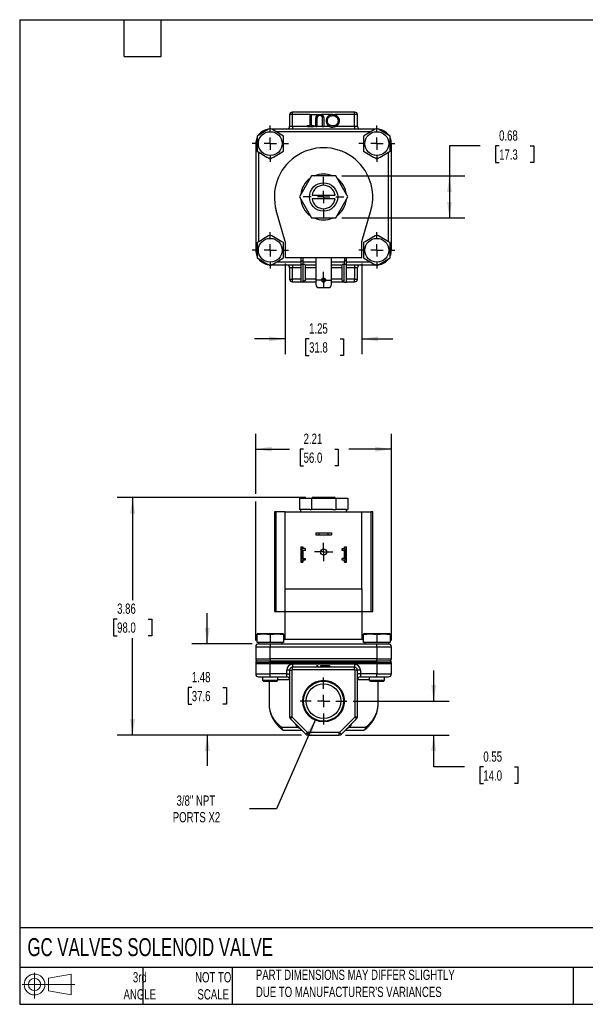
# Model space of a CAD drawing. Header units: inches. Extents: x 0.5 to 21.5, y 0.5 to 16.5.
# Tile 1 of 3: x 0.5 to 9.7, y 0.5 to 16.5. Entities that reach past the tile are written whole.
import ezdxf

# ---------------------------------------------------------------- set-up
doc = ezdxf.new("R2010")
doc.units = ezdxf.units.IN
doc.header["$LTSCALE"] = 2
doc.header["$MEASUREMENT"] = 0
doc.linetypes.add('SLD-Center', pattern=[0.75, 0.6, -0.05, 0.05, -0.05])
doc.linetypes.add('SLD-Solid', pattern=[0])
doc.layers.add('CENTER', color=40, linetype='SLD-Center')
doc.layers.add('SLD-DEFPOINTS', color=7, linetype='Continuous')
doc.layers.add('DIMENSIONS', color=140, linetype='SLD-Solid', lineweight=25)
doc.layers.add('TEXT', color=140, linetype='SLD-Solid', lineweight=25)
doc.styles.add('SLDTEXTSTYLE0', font='TXT', dxfattribs={"width": 0.7})
doc.dimstyles.new('SLDDIMSTYLE0', dxfattribs={"dimtxt": 0.169922, "dimasz": 0.26, "dimexe": 0, "dimexo": 0.0625, "dimgap": 0.04248, "dimtad": 0, "dimtih": 1, "dimtoh": 1, "dimrnd": 1e-09, "dimdsep": 46, "dimtxsty": 'SLDTEXTSTYLE0', "dimsah": 1, "dimcen": 0.09, "dimadec": 0, "dimazin": 2, "dimtfac": 1, "dimtmove": 0, "dimatfit": 0, "dimfxl": 0, "dimfrac": 2, "dimtolj": 1, "dimtzin": 12, "dimarcsym": 0})
doc.dimstyles.new('SLDDIMSTYLE1', dxfattribs={"dimtxt": 0.169922, "dimasz": 0.26, "dimexe": 0, "dimexo": 0.0625, "dimgap": 0.04248, "dimtad": 0, "dimtih": 1, "dimtoh": 1, "dimrnd": 1e-09, "dimzin": 12, "dimdsep": 46, "dimtxsty": 'SLDTEXTSTYLE0', "dimsah": 1, "dimcen": 0.09, "dimadec": 0, "dimazin": 3, "dimtfac": 1, "dimtmove": 0, "dimatfit": 0, "dimfxl": 0, "dimfrac": 2, "dimtolj": 1, "dimtzin": 12, "dimarcsym": 0})
doc.dimstyles.new('SLDDIMSTYLE2', dxfattribs={"dimtxt": 0.169922, "dimasz": 0.26, "dimexe": 0, "dimexo": 0.0625, "dimgap": 0.04248, "dimtad": 0, "dimtih": 1, "dimtoh": 1, "dimrnd": 1e-09, "dimzin": 12, "dimdsep": 46, "dimtxsty": 'SLDTEXTSTYLE0', "dimsah": 1, "dimcen": 0.09, "dimadec": 0, "dimazin": 3, "dimtfac": 1, "dimtofl": 0, "dimtmove": 0, "dimatfit": 3, "dimfxl": 0, "dimfrac": 2, "dimtolj": 1, "dimtzin": 12, "dimarcsym": 0})
doc.dimstyles.new('SLDDIMSTYLE3', dxfattribs={"dimtxt": 0.169922, "dimasz": 0.26, "dimexe": 0, "dimexo": 0.0625, "dimgap": 0.04248, "dimtad": 0, "dimtih": 1, "dimtoh": 1, "dimrnd": 1e-09, "dimzin": 12, "dimdsep": 46, "dimtxsty": 'SLDTEXTSTYLE0', "dimsah": 1, "dimcen": 0, "dimadec": 0, "dimazin": 3, "dimtfac": 1, "dimtofl": 0, "dimtmove": 0, "dimatfit": 3, "dimfxl": 0, "dimfrac": 2, "dimtolj": 1, "dimtzin": 12, "dimarcsym": 0})
doc.dimstyles.new('SLDDIMSTYLE5', dxfattribs={"dimtxt": 0.169922, "dimasz": 0.26, "dimexe": 0, "dimexo": 0.0625, "dimgap": 0.04248, "dimtad": 0, "dimtih": 1, "dimtoh": 1, "dimrnd": 1e-09, "dimdsep": 46, "dimtxsty": 'SLDTEXTSTYLE0', "dimsah": 1, "dimcen": 0.09, "dimadec": 0, "dimazin": 2, "dimtfac": 1, "dimtofl": 0, "dimtmove": 0, "dimatfit": 3, "dimfxl": 0, "dimfrac": 2, "dimtolj": 1, "dimtzin": 12, "dimarcsym": 0})

# ---------------------------------------------------------------- blocks, each defined once
blk = doc.blocks.new('Block11')
at = {"color": 7, "linetype": 'SLD-Solid', "lineweight": 18}
for p, q in [((0.204, 0.418), (0.204, 0)), ((0.431, 0.328), (0.801, 0.396)), ((0.431, 0.126), (0.431, 0.328)), ((0.801, 0.396), (0.801, 0.058)), ((0, 0.227), (0.856, 0.227)), ((0.431, 0.126), (0.801, 0.058))]:
    blk.add_line(p, q, dxfattribs=at)
for radius in [0.169, 0.101]:
    blk.add_circle((0.204, 0.227), radius, dxfattribs=at)
blk = doc.blocks.new('Block12')
at = {"layer": 'SLD-DEFPOINTS'}
blk.add_blockref('Block11', (0, 0), dxfattribs=at)
blk = doc.blocks.new('_D')
at = {"layer": 'DIMENSIONS'}
for p, q in [((7.231, 5.427), (7.231, 5.927)), ((5.921, 5.427), (7.481, 5.427)), ((5.796, 4.876), (7.481, 4.876)), ((7.231, 4.357), (7.231, 4.876)), ((7.731, 4.357), (7.231, 4.357)), ((8.038, 4.357), (7.981, 4.357)), ((7.981, 4.357), (7.981, 4.087)), ((8.543, 4.357), (8.6, 4.357)), ((8.6, 4.357), (8.6, 4.087)), ((7.981, 4.087), (8.038, 4.087)), ((8.6, 4.087), (8.543, 4.087))]:
    blk.add_line(p, q, dxfattribs=at)
for points in [[(7.231, 5.427), (7.271, 5.687), (7.191, 5.687)], [(7.231, 4.876), (7.191, 4.616), (7.271, 4.616)]]:
    blk.add_solid(points, dxfattribs=at)
at = {"layer": 'DIMENSIONS', "char_height": 0.1667, "attachment_point": 1, "style": 'SLDTEXTSTYLE0'}
for s, insert in [('0.55', (8.038, 4.609)), ('14.0', (8.038, 4.301))]:
    blk.add_mtext(s, dxfattribs=dict(at, insert=insert))
blk = doc.blocks.new('_D_1')
at = {"layer": 'DIMENSIONS'}
for p, q in [((3.55, 6.358), (3.55, 6.858)), ((4.28, 6.358), (3.3, 6.358)), ((3.298, 5.647), (3.241, 5.647)), ((3.241, 5.647), (3.241, 5.377)), ((3.803, 5.647), (3.86, 5.647)), ((3.86, 5.647), (3.86, 5.377)), ((3.241, 5.377), (3.298, 5.377)), ((3.86, 5.377), (3.803, 5.377)), ((5.084, 4.876), (3.3, 4.876)), ((3.55, 4.876), (3.55, 4.376))]:
    blk.add_line(p, q, dxfattribs=at)
for points in [[(3.55, 6.358), (3.59, 6.618), (3.51, 6.618)], [(3.55, 4.876), (3.51, 4.616), (3.59, 4.616)]]:
    blk.add_solid(points, dxfattribs=at)
at = {"layer": 'DIMENSIONS', "char_height": 0.1667, "attachment_point": 1, "style": 'SLDTEXTSTYLE0'}
for s, insert in [('1.48', (3.298, 5.9)), ('37.6', (3.298, 5.592))]:
    blk.add_mtext(s, dxfattribs=dict(at, insert=insert))
blk = doc.blocks.new('_D_2')
at = {"layer": 'DIMENSIONS'}
for p, q in [((5.153, 8.733), (2.086, 8.733)), ((2.336, 8.733), (2.336, 7.068)), ((2.084, 6.76), (2.027, 6.76)), ((2.027, 6.76), (2.027, 6.49)), ((2.589, 6.76), (2.646, 6.76)), ((2.646, 6.76), (2.646, 6.49)), ((2.027, 6.49), (2.084, 6.49)), ((2.336, 4.876), (2.336, 6.452)), ((2.646, 6.49), (2.589, 6.49)), ((5.084, 4.876), (2.086, 4.876))]:
    blk.add_line(p, q, dxfattribs=at)
for points in [[(2.336, 8.733), (2.296, 8.473), (2.376, 8.473)], [(2.336, 4.876), (2.376, 5.136), (2.296, 5.136)]]:
    blk.add_solid(points, dxfattribs=at)
at = {"layer": 'DIMENSIONS', "char_height": 0.1667, "attachment_point": 1, "style": 'SLDTEXTSTYLE0'}
for s, insert in [('3.86', (2.084, 7.013)), ('98.0', (2.084, 6.705))]:
    blk.add_mtext(s, dxfattribs=dict(at, insert=insert))
blk = doc.blocks.new('_D_3')
at = {"layer": 'DIMENSIONS'}
for p, q in [((5.31, 5.129), (4.675, 3.679)), ((4.675, 3.679), (4.238, 3.679))]:
    blk.add_line(p, q, dxfattribs=at)
blk.add_solid([(5.31, 5.129), (5.169, 4.907), (5.242, 4.875)], dxfattribs=at)
at = {"layer": 'DIMENSIONS', "char_height": 0.1667, "attachment_point": 1, "style": 'SLDTEXTSTYLE0'}
for s, insert in [('3/8" NPT', (3.05, 3.894)), ('PORTS X2', (2.988, 3.624))]:
    blk.add_mtext(s, dxfattribs=dict(at, insert=insert))
blk = doc.blocks.new('_D_4')
at = {"layer": 'DIMENSIONS'}
for p, q in [((4.338, 8.793), (4.338, 9.771)), ((6.543, 6.411), (6.543, 9.771)), ((4.338, 9.521), (4.886, 9.521)), ((5.116, 9.521), (5.059, 9.521)), ((5.059, 9.521), (5.059, 9.251)), ((5.621, 9.521), (5.678, 9.521)), ((5.678, 9.521), (5.678, 9.251)), ((6.543, 9.521), (5.851, 9.521)), ((5.059, 9.251), (5.116, 9.251)), ((5.678, 9.251), (5.621, 9.251)), ((4.338, 6.411), (4.338, 8.673))]:
    blk.add_line(p, q, dxfattribs=at)
for points in [[(4.338, 9.521), (4.598, 9.481), (4.598, 9.561)], [(6.543, 9.521), (6.283, 9.561), (6.283, 9.481)]]:
    blk.add_solid(points, dxfattribs=at)
at = {"layer": 'DIMENSIONS', "char_height": 0.1667, "attachment_point": 1, "style": 'SLDTEXTSTYLE0'}
for s, insert in [('2.21', (5.116, 9.774)), ('56.0', (5.116, 9.466))]:
    blk.add_mtext(s, dxfattribs=dict(at, insert=insert))
blk = doc.blocks.new('SW_CENTERMARKSYMBOL_0')
at = {"layer": 'CENTER', "color": 0}
for p, q in [((-0.1, 0), (-0.14975, 0)), ((0, 0), (-0.1, 0)), ((0, 0.1), (0, 0.14975)), ((0, 0), (0, 0.1)), ((0, 0), (0, -0.1)), ((0, 0), (0.1, 0)), ((0.1, 0), (0.14975, 0)), ((0, -0.1), (0, -0.14975))]:
    blk.add_line(p, q, dxfattribs=at)
blk = doc.blocks.new('SW_CENTERMARKSYMBOL_1')
at = {"layer": 'CENTER', "color": 0}
for p, q in [((0, 0.2), (0, 0.381)), ((-0.2, 0), (-0.381, 0)), ((0, 0), (-0.1, 0)), ((0, 0), (0, 0.1)), ((0, 0), (0, -0.1)), ((0, 0), (0.1, 0)), ((0.2, 0), (0.381, 0)), ((0, -0.2), (0, -0.381))]:
    blk.add_line(p, q, dxfattribs=at)
blk = doc.blocks.new('_D_7')
at = {"layer": 'DIMENSIONS'}
for p, q in [((4.815, 12.537), (4.815, 11.063)), ((6.065, 12.537), (6.065, 11.063)), ((4.815, 11.313), (4.315, 11.313)), ((5.205, 11.313), (5.148, 11.313)), ((5.148, 11.313), (5.148, 11.043)), ((5.71, 11.313), (5.767, 11.313)), ((5.767, 11.313), (5.767, 11.043)), ((6.065, 11.313), (6.565, 11.313)), ((5.148, 11.043), (5.205, 11.043)), ((5.767, 11.043), (5.71, 11.043))]:
    blk.add_line(p, q, dxfattribs=at)
for points in [[(4.815, 11.313), (4.555, 11.353), (4.555, 11.273)], [(6.065, 11.313), (6.325, 11.273), (6.325, 11.353)]]:
    blk.add_solid(points, dxfattribs=at)
at = {"layer": 'DIMENSIONS', "char_height": 0.1667, "attachment_point": 1, "style": 'SLDTEXTSTYLE0'}
for s, insert in [('1.25', (5.205, 11.566)), ('31.8', (5.205, 11.258))]:
    blk.add_mtext(s, dxfattribs=dict(at, insert=insert))
blk = doc.blocks.new('_D_8')
at = {"layer": 'DIMENSIONS'}
for p, q in [((7.988, 14.448), (7.488, 14.448)), ((7.488, 14.448), (7.488, 13.96)), ((8.294, 14.448), (8.237, 14.448)), ((8.237, 14.448), (8.237, 14.178)), ((8.799, 14.448), (8.856, 14.448)), ((8.856, 14.448), (8.856, 14.178)), ((8.237, 14.178), (8.294, 14.178)), ((8.856, 14.178), (8.799, 14.178)), ((5.737, 13.96), (7.738, 13.96)), ((7.488, 13.96), (7.488, 13.279)), ((5.737, 13.279), (7.738, 13.279))]:
    blk.add_line(p, q, dxfattribs=at)
for points in [[(7.488, 13.96), (7.448, 13.7), (7.528, 13.7)], [(7.488, 13.279), (7.528, 13.539), (7.448, 13.539)]]:
    blk.add_solid(points, dxfattribs=at)
at = {"layer": 'DIMENSIONS', "char_height": 0.1667, "attachment_point": 1, "style": 'SLDTEXTSTYLE0'}
for s, insert in [('0.68', (8.294, 14.701)), ('17.3', (8.294, 14.392))]:
    blk.add_mtext(s, dxfattribs=dict(at, insert=insert))
blk = doc.blocks.new('SW_CENTERMARKSYMBOL_3')
at = {"layer": 'CENTER', "color": 0}
for p, q in [((0, 0.2), (0, 0.294)), ((-0.2, 0), (-0.294, 0)), ((0, 0), (-0.1, 0)), ((0, 0), (0, 0.1)), ((0, 0), (0, -0.1)), ((0, 0), (0.1, 0)), ((0.2, 0), (0.294, 0)), ((0, -0.2), (0, -0.294))]:
    blk.add_line(p, q, dxfattribs=at)
blk = doc.blocks.new('SW_CENTERMARKSYMBOL_4')
at = {"layer": 'CENTER', "color": 0}
for p, q in [((0, 0.2), (0, 0.294)), ((-0.2, 0), (-0.294, 0)), ((0, 0), (-0.1, 0)), ((0, 0), (0, 0.1)), ((0, 0), (0, -0.1)), ((0, 0), (0.1, 0)), ((0.2, 0), (0.294, 0)), ((0, -0.2), (0, -0.294))]:
    blk.add_line(p, q, dxfattribs=at)
blk = doc.blocks.new('SW_CENTERMARKSYMBOL_5')
at = {"layer": 'CENTER', "color": 0}
for p, q in [((0, 0.2), (0, 0.294)), ((-0.2, 0), (-0.294, 0)), ((0, 0), (-0.1, 0)), ((0, 0), (0, 0.1)), ((0, 0), (0, -0.1)), ((0, 0), (0.1, 0)), ((0.2, 0), (0.294, 0)), ((0, -0.2), (0, -0.294))]:
    blk.add_line(p, q, dxfattribs=at)
blk = doc.blocks.new('SW_CENTERMARKSYMBOL_6')
at = {"layer": 'CENTER', "color": 0}
for p, q in [((0, 0.2), (0, 0.294)), ((-0.2, 0), (-0.294, 0)), ((0, 0), (-0.1, 0)), ((0, 0), (0, 0.1)), ((0, 0), (0, -0.1)), ((0, 0), (0.1, 0)), ((0.2, 0), (0.294, 0)), ((0, -0.2), (0, -0.294))]:
    blk.add_line(p, q, dxfattribs=at)
blk = doc.blocks.new('SW_CENTERMARKSYMBOL_7')
at = {"layer": 'CENTER', "color": 0}
for p, q in [((-0.1, 0), (-0.133, 0)), ((0, 0), (-0.1, 0)), ((0, 0.1), (0, 0.133)), ((0, 0), (0, 0.1)), ((0, 0), (0, -0.1)), ((0, 0), (0.1, 0)), ((0.1, 0), (0.133, 0)), ((0, -0.1), (0, -0.133))]:
    blk.add_line(p, q, dxfattribs=at)
blk = doc.blocks.new('SW_CENTERMARKSYMBOL_8')
at = {"layer": 'CENTER', "color": 0}
for p, q in [((0, 0.2), (0, 0.33)), ((-0.2, 0), (-0.33, 0)), ((0, 0), (-0.1, 0)), ((0, 0), (0, 0.1)), ((0, 0), (0, -0.1)), ((0, 0), (0.1, 0)), ((0.2, 0), (0.33, 0)), ((0, -0.2), (0, -0.33))]:
    blk.add_line(p, q, dxfattribs=at)

msp = doc.modelspace()

# ---------------------------------------------------------------- linework, layer by layer
for p, q in [((4.936, 14.957), (4.889, 14.957)), ((4.889, 14.957), (4.889, 14.769)), ((4.936, 14.957), (4.936, 14.997)), ((5.944, 14.997), (4.936, 14.997)), ((5.222, 14.957), (4.936, 14.957)), ((4.936, 14.769), (4.936, 14.957)), ((5.222, 14.778), (5.222, 14.957)), ((5.222, 14.957), (5.24, 14.957)), ((5.24, 14.957), (5.24, 14.778)), ((5.24, 14.957), (5.352, 14.957)), ((5.555, 14.957), (5.405, 14.957)), ((5.944, 14.957), (5.623, 14.957)), ((5.944, 14.957), (5.944, 14.997)), ((5.944, 14.769), (5.944, 14.957)), ((5.991, 14.957), (5.944, 14.957)), ((5.991, 14.769), (5.991, 14.957)), ((6.285, 14.722), (4.596, 14.722)), ((4.889, 14.769), (4.936, 14.769)), ((4.936, 14.769), (4.936, 14.722)), ((4.936, 14.769), (5.179, 14.769)), ((5.179, 14.757), (5.179, 14.778)), ((5.179, 14.778), (5.222, 14.778)), ((5.284, 14.757), (5.179, 14.757)), ((5.24, 14.778), (5.284, 14.778)), ((5.284, 14.778), (5.284, 14.757)), ((5.284, 14.769), (5.315, 14.769)), ((5.315, 14.757), (5.315, 14.878)), ((5.333, 14.757), (5.315, 14.757)), ((5.333, 14.877), (5.333, 14.757)), ((5.333, 14.769), (5.425, 14.769)), ((5.425, 14.757), (5.425, 14.877)), ((5.443, 14.757), (5.425, 14.757)), ((5.443, 14.878), (5.443, 14.757)), ((5.443, 14.769), (5.531, 14.769)), ((5.647, 14.769), (5.944, 14.769)), ((5.944, 14.769), (5.944, 14.722)), ((5.944, 14.769), (5.991, 14.769)), ((6.204, 14.675), (4.677, 14.675)), ((4.338, 14.486), (4.338, 12.753)), ((4.358, 14.486), (4.338, 14.486)), ((6.543, 14.486), (6.523, 14.486)), ((6.543, 12.753), (6.543, 14.486)), ((4.385, 14.346), (4.385, 12.892)), ((6.496, 12.892), (6.496, 14.346)), ((5.244, 13.96), (5.047, 13.619)), ((5.637, 13.96), (5.244, 13.96)), ((5.834, 13.619), (5.637, 13.96)), ((5.047, 13.619), (5.244, 13.279)), ((5.253, 13.649), (5.628, 13.649)), ((5.637, 13.279), (5.834, 13.619)), ((5.628, 13.589), (5.253, 13.589)), ((4.815, 12.897), (4.671, 13.398)), ((6.065, 12.897), (6.209, 13.398)), ((5.244, 13.279), (5.637, 13.279)), ((4.815, 12.897), (4.815, 12.637)), ((6.065, 12.637), (6.065, 12.897)), ((4.338, 12.753), (4.358, 12.753)), ((6.523, 12.753), (6.543, 12.753)), ((4.596, 12.517), (5.069, 12.517)), ((4.677, 12.564), (5.069, 12.564)), ((4.815, 12.637), (6.065, 12.637)), ((4.936, 12.517), (4.936, 12.47)), ((5.069, 12.637), (5.069, 12.583)), ((5.069, 12.583), (5.101, 12.583)), ((5.069, 12.583), (5.069, 12.523)), ((5.11, 12.523), (5.069, 12.523)), ((5.069, 12.523), (5.069, 12.237)), ((5.101, 12.637), (5.101, 12.583)), ((5.101, 12.583), (5.101, 12.523)), ((5.101, 12.564), (5.314, 12.564)), ((5.11, 12.245), (5.11, 12.523)), ((5.14, 12.523), (5.11, 12.523)), ((5.14, 12.523), (5.14, 12.26)), ((5.14, 12.517), (5.314, 12.517)), ((5.314, 12.637), (5.314, 12.196)), ((5.567, 12.196), (5.567, 12.637)), ((5.567, 12.564), (5.779, 12.564)), ((5.567, 12.517), (5.74, 12.517)), ((5.74, 12.26), (5.74, 12.523)), ((5.77, 12.523), (5.74, 12.523)), ((5.77, 12.523), (5.77, 12.245)), ((5.811, 12.523), (5.77, 12.523)), ((5.779, 12.637), (5.779, 12.583)), ((5.779, 12.583), (5.811, 12.583)), ((5.779, 12.523), (5.779, 12.583)), ((5.811, 12.583), (5.811, 12.637)), ((5.811, 12.523), (5.811, 12.583)), ((5.811, 12.564), (6.204, 12.564)), ((5.811, 12.237), (5.811, 12.523)), ((5.811, 12.517), (6.285, 12.517)), ((5.944, 12.517), (5.944, 12.47)), ((4.936, 12.47), (4.889, 12.47)), ((4.889, 12.47), (4.889, 12.281)), ((4.936, 12.281), (4.936, 12.47)), ((5.069, 12.47), (4.936, 12.47)), ((5.314, 12.47), (5.14, 12.47)), ((5.74, 12.47), (5.567, 12.47)), ((5.944, 12.47), (5.811, 12.47)), ((5.991, 12.47), (5.944, 12.47)), ((5.944, 12.47), (5.944, 12.281)), ((5.991, 12.281), (5.991, 12.47)), ((4.889, 12.281), (4.936, 12.281)), ((4.936, 12.241), (4.936, 12.281)), ((5.069, 12.281), (4.936, 12.281)), ((4.936, 12.241), (5.069, 12.241)), ((5.095, 12.237), (5.069, 12.237)), ((5.095, 12.237), (5.11, 12.245)), ((5.103, 12.241), (5.314, 12.241)), ((5.14, 12.26), (5.11, 12.245)), ((5.314, 12.281), (5.14, 12.281)), ((5.471, 12.281), (5.41, 12.281)), ((5.423, 12.241), (5.458, 12.241)), ((5.74, 12.281), (5.567, 12.281)), ((5.567, 12.241), (5.778, 12.241)), ((5.74, 12.26), (5.77, 12.245)), ((5.77, 12.245), (5.785, 12.237)), ((5.785, 12.237), (5.811, 12.237)), ((5.944, 12.281), (5.811, 12.281)), ((5.811, 12.241), (5.944, 12.241)), ((5.944, 12.241), (5.944, 12.281)), ((5.944, 12.281), (5.991, 12.281)), ((5.364, 12.146), (5.517, 12.146)), ((5.047, 8.724), (5.047, 8.538)), ((5.047, 8.724), (5.244, 8.724)), ((5.244, 8.724), (5.244, 8.538)), ((5.244, 8.724), (5.637, 8.724)), ((5.628, 8.733), (5.253, 8.733)), ((5.253, 8.733), (5.253, 8.724)), ((5.628, 8.724), (5.628, 8.733)), ((5.637, 8.724), (5.637, 8.538)), ((5.637, 8.724), (5.834, 8.724)), ((5.834, 8.724), (5.834, 8.538)), ((4.64, 8.501), (4.64, 6.881)), ((4.671, 8.501), (4.64, 8.501)), ((4.671, 6.881), (4.671, 8.501)), ((4.815, 8.501), (4.671, 8.501)), ((4.815, 7.251), (4.815, 8.501)), ((4.815, 8.501), (6.065, 8.501)), ((5.069, 8.538), (5.047, 8.538)), ((5.067, 8.538), (5.067, 8.501)), ((5.222, 8.538), (5.069, 8.538)), ((5.222, 8.538), (5.244, 8.538)), ((5.288, 8.538), (5.244, 8.538)), ((5.593, 8.538), (5.288, 8.538)), ((5.593, 8.538), (5.637, 8.538)), ((5.659, 8.538), (5.637, 8.538)), ((5.811, 8.538), (5.659, 8.538)), ((5.811, 8.538), (5.834, 8.538)), ((5.813, 8.501), (5.813, 8.538)), ((6.065, 7.251), (6.065, 8.501)), ((6.065, 8.501), (6.209, 8.501)), ((6.209, 8.501), (6.209, 6.881)), ((6.24, 8.501), (6.209, 8.501)), ((6.24, 6.881), (6.24, 8.501)), ((5.314, 8.16), (5.314, 8.128)), ((5.314, 8.16), (5.364, 8.16)), ((5.364, 8.16), (5.364, 8.128)), ((5.364, 8.16), (5.517, 8.16)), ((5.517, 8.128), (5.517, 8.16)), ((5.517, 8.16), (5.567, 8.16)), ((5.567, 8.16), (5.567, 8.128)), ((5.314, 8.128), (5.364, 8.128)), ((5.364, 8.128), (5.517, 8.128)), ((5.517, 8.128), (5.567, 8.128)), ((5.069, 7.935), (5.101, 7.935)), ((5.069, 7.935), (5.069, 7.924)), ((5.069, 7.924), (5.101, 7.924)), ((5.069, 7.924), (5.069, 7.864)), ((5.069, 7.864), (5.069, 7.757)), ((5.095, 7.719), (5.095, 7.902)), ((5.101, 7.935), (5.101, 7.924)), ((5.101, 7.924), (5.101, 7.904)), ((5.101, 7.868), (5.101, 7.753)), ((5.14, 7.874), (5.107, 7.874)), ((5.14, 7.905), (5.11, 7.905)), ((5.14, 7.905), (5.14, 7.874)), ((5.74, 7.874), (5.74, 7.905)), ((5.74, 7.905), (5.77, 7.905)), ((5.773, 7.874), (5.74, 7.874)), ((5.779, 7.935), (5.811, 7.935)), ((5.779, 7.924), (5.779, 7.935)), ((5.811, 7.924), (5.779, 7.924)), ((5.779, 7.904), (5.779, 7.924)), ((5.779, 7.753), (5.779, 7.868)), ((5.785, 7.902), (5.785, 7.719)), ((5.811, 7.924), (5.811, 7.935)), ((5.811, 7.864), (5.811, 7.924)), ((5.811, 7.757), (5.811, 7.864)), ((5.069, 7.757), (5.069, 7.697)), ((5.069, 7.697), (5.101, 7.697)), ((5.069, 7.697), (5.069, 7.685)), ((5.069, 7.685), (5.101, 7.685)), ((5.101, 7.717), (5.101, 7.697)), ((5.101, 7.697), (5.101, 7.685)), ((5.107, 7.747), (5.14, 7.747)), ((5.14, 7.716), (5.11, 7.716)), ((5.14, 7.747), (5.14, 7.716)), ((5.74, 7.716), (5.74, 7.747)), ((5.773, 7.747), (5.74, 7.747)), ((5.77, 7.716), (5.74, 7.716)), ((5.779, 7.697), (5.779, 7.717)), ((5.779, 7.697), (5.811, 7.697)), ((5.779, 7.685), (5.779, 7.697)), ((5.779, 7.685), (5.811, 7.685)), ((5.811, 7.697), (5.811, 7.757)), ((5.811, 7.685), (5.811, 7.697)), ((4.815, 7.251), (6.065, 7.251)), ((4.815, 6.881), (4.815, 7.251)), ((6.065, 7.251), (6.065, 6.881)), ((4.64, 6.881), (4.671, 6.881)), ((4.671, 6.881), (4.815, 6.881)), ((4.81, 6.881), (4.81, 6.435)), ((4.815, 6.881), (6.065, 6.881)), ((6.065, 6.881), (6.209, 6.881)), ((6.07, 6.435), (6.07, 6.881)), ((6.209, 6.881), (6.24, 6.881)), ((4.38, 6.522), (4.359, 6.519)), ((4.359, 6.38), (4.359, 6.513)), ((4.768, 6.522), (4.38, 6.522)), ((4.574, 6.513), (4.574, 6.38)), ((4.789, 6.519), (4.768, 6.522)), ((4.789, 6.513), (4.789, 6.38)), ((4.81, 6.435), (4.789, 6.414)), ((4.81, 6.435), (6.07, 6.435)), ((6.092, 6.414), (6.07, 6.435)), ((6.113, 6.522), (6.092, 6.519)), ((6.092, 6.38), (6.092, 6.513)), ((6.501, 6.522), (6.113, 6.522)), ((6.307, 6.513), (6.307, 6.38)), ((6.522, 6.519), (6.501, 6.522)), ((6.522, 6.513), (6.522, 6.38)), ((4.338, 6.311), (4.574, 6.311)), ((4.338, 6.311), (4.338, 6.113)), ((4.574, 6.38), (4.359, 6.38)), ((4.38, 6.38), (4.38, 6.358)), ((4.38, 6.358), (4.618, 6.358)), ((4.789, 6.38), (4.574, 6.38)), ((4.574, 6.358), (4.574, 6.311)), ((4.574, 6.113), (4.574, 6.311)), ((4.574, 6.311), (6.307, 6.311)), ((4.618, 6.358), (6.263, 6.358)), ((4.768, 6.358), (4.768, 6.38)), ((6.307, 6.38), (6.092, 6.38)), ((6.113, 6.38), (6.113, 6.358)), ((6.263, 6.358), (6.501, 6.358)), ((6.522, 6.38), (6.307, 6.38)), ((6.307, 6.311), (6.307, 6.358)), ((6.307, 6.311), (6.543, 6.311)), ((6.307, 6.311), (6.307, 6.113)), ((6.501, 6.358), (6.501, 6.38)), ((6.543, 6.113), (6.543, 6.311)), ((4.338, 6.113), (4.574, 6.113)), ((4.34, 6.082), (4.34, 6.057)), ((4.34, 6.082), (4.574, 6.082)), ((4.574, 6.113), (4.574, 6.082)), ((6.307, 6.113), (4.574, 6.113)), ((4.574, 6.057), (4.574, 6.082)), ((4.574, 6.082), (6.306, 6.082)), ((6.306, 6.082), (6.306, 6.057)), ((6.306, 6.082), (6.54, 6.082)), ((6.307, 6.113), (6.543, 6.113)), ((6.307, 6.082), (6.307, 6.113)), ((6.54, 6.057), (6.54, 6.082)), ((4.338, 6.038), (4.574, 6.038)), ((4.338, 6.038), (4.338, 5.868)), ((4.34, 6.057), (4.574, 6.057)), ((4.574, 6.038), (4.574, 6.057)), ((6.306, 6.057), (4.574, 6.057)), ((4.574, 5.868), (4.574, 6.038)), ((4.574, 6.038), (6.307, 6.038)), ((4.889, 5.931), (4.842, 5.931)), ((4.842, 5.868), (4.842, 5.931)), ((4.889, 5.931), (4.889, 5.171)), ((4.889, 5.931), (4.929, 5.931)), ((4.929, 5.171), (4.929, 5.931)), ((4.936, 6.025), (4.936, 5.978)), ((5.944, 6.025), (4.936, 6.025)), ((4.936, 5.938), (4.936, 5.978)), ((5.329, 5.978), (4.936, 5.978)), ((4.936, 5.938), (5.944, 5.938)), ((5.329, 5.978), (5.329, 5.998)), ((5.347, 5.998), (5.329, 5.998)), ((5.347, 5.978), (5.329, 5.978)), ((5.347, 5.998), (5.347, 5.978)), ((5.39, 5.978), (5.347, 5.978)), ((5.39, 5.998), (5.39, 5.978)), ((5.408, 5.998), (5.39, 5.998)), ((5.408, 5.978), (5.39, 5.978)), ((5.408, 5.978), (5.408, 5.998)), ((5.54, 5.998), (5.408, 5.998)), ((5.54, 5.978), (5.408, 5.978)), ((5.54, 5.978), (5.54, 5.998)), ((5.544, 5.998), (5.54, 5.998)), ((5.544, 5.978), (5.54, 5.978)), ((5.544, 5.998), (5.544, 5.978)), ((5.944, 5.978), (5.544, 5.978)), ((5.944, 6.025), (5.944, 5.978)), ((5.944, 5.938), (5.944, 5.978)), ((5.991, 5.931), (5.951, 5.931)), ((5.951, 5.931), (5.951, 5.171)), ((5.991, 5.171), (5.991, 5.931)), ((6.038, 5.931), (5.991, 5.931)), ((6.038, 5.931), (6.038, 5.868)), ((6.306, 6.057), (6.54, 6.057)), ((6.307, 6.038), (6.307, 6.057)), ((6.307, 6.038), (6.307, 5.868)), ((6.307, 6.038), (6.543, 6.038)), ((6.543, 5.868), (6.543, 6.038)), ((4.338, 5.868), (4.574, 5.868)), ((4.449, 5.821), (4.449, 5.765)), ((4.449, 5.765), (4.469, 5.745)), ((4.449, 5.765), (4.699, 5.765)), ((4.842, 5.868), (4.574, 5.868)), ((4.574, 5.821), (4.574, 5.868)), ((4.574, 5.821), (4.842, 5.821)), ((4.679, 5.745), (4.699, 5.765)), ((4.699, 5.765), (4.699, 5.821)), ((4.889, 5.774), (4.699, 5.774)), ((4.842, 5.868), (4.889, 5.868)), ((4.842, 5.821), (4.842, 5.868)), ((6.038, 5.868), (5.991, 5.868)), ((6.182, 5.774), (5.991, 5.774)), ((6.038, 5.868), (6.038, 5.821)), ((6.307, 5.868), (6.038, 5.868)), ((6.038, 5.821), (6.307, 5.821)), ((6.182, 5.821), (6.182, 5.765)), ((6.182, 5.765), (6.202, 5.745)), ((6.182, 5.765), (6.432, 5.765)), ((6.307, 5.821), (6.307, 5.868)), ((6.307, 5.868), (6.543, 5.868)), ((6.412, 5.745), (6.432, 5.765)), ((6.432, 5.765), (6.432, 5.821)), ((4.679, 5.745), (4.469, 5.745)), ((4.554, 5.745), (4.554, 5.376)), ((6.412, 5.745), (6.202, 5.745)), ((6.326, 5.376), (6.326, 5.745)), ((4.889, 5.171), (4.929, 5.171)), ((4.903, 5.138), (4.931, 5.166)), ((4.903, 5.138), (5.151, 4.89)), ((5.179, 4.918), (4.931, 5.166)), ((5.949, 5.166), (5.701, 4.918)), ((5.73, 4.89), (5.978, 5.138)), ((5.978, 5.138), (5.949, 5.166)), ((5.951, 5.171), (5.991, 5.171)), ((4.756, 5.002), (5.021, 5.002)), ((5.021, 5.002), (4.992, 5.049)), ((5.889, 5.049), (5.86, 5.002)), ((5.86, 5.002), (6.124, 5.002)), ((5.151, 4.89), (5.179, 4.918)), ((5.696, 4.916), (5.184, 4.916)), ((5.184, 4.916), (5.184, 4.876)), ((5.184, 4.876), (5.696, 4.876)), ((5.696, 4.876), (5.696, 4.916)), ((5.701, 4.918), (5.73, 4.89))]:
    msp.add_line(p, q)
at = {"flags": 128}
for points in [[(5.03, 5.011), (5.028, 5.009), (5.021, 5.002)], [(5.86, 5.002), (5.853, 5.009), (5.851, 5.011)]]:
    msp.add_lwpolyline(points, dxfattribs=at)
for centre, radius in [((4.574, 14.486), 0.194), ((6.307, 14.486), 0.194), ((5.44, 13.619), 0.23), ((4.574, 12.753), 0.194), ((6.307, 12.753), 0.194), ((5.44, 12.269), 0.033), ((5.44, 7.851), 0.0497), ((5.44, 5.427), 0.338), ((5.44, 5.427), 0.325), ((5.44, 5.427), 0.281)]:
    msp.add_circle(centre, radius)
for centre, radius, start, end in [((4.929, 14.957), 0.04, 90, 180), ((5.951, 14.957), 0.04, 0, 90), ((4.574, 14.486), 0.236, 96.7935, 143.5049), ((4.842, 14.769), 0.047, 270, 0), ((6.038, 14.769), 0.047, 180, 270), ((6.307, 14.486), 0.236, 36.7507, 83.9206), ((4.574, 14.486), 0.236, 156.6143, 180), ((6.307, 14.486), 0.236, 0, 23.2812), ((5.44, 13.619), 0.8, 343.9779, 196.0221), ((5.44, 13.619), 0.373, 125.9048, 174.0952), ((5.44, 13.619), 0.373, 65.9048, 114.0952), ((5.44, 13.619), 0.373, 5.9048, 54.0952), ((5.44, 13.619), 0.19, 9.0847, 170.9153), ((5.44, 13.619), 0.373, 185.9048, 234.0952), ((5.44, 13.619), 0.19, 189.0847, 350.9153), ((5.44, 13.619), 0.373, 305.9048, 354.0952), ((5.44, 13.619), 0.373, 245.9048, 294.0952), ((4.574, 12.753), 0.236, 180, 203.2812), ((6.307, 12.753), 0.236, 336.6143, 0), ((4.574, 12.753), 0.236, 216.7507, 263.9206), ((4.842, 12.47), 0.047, 0, 90), ((6.038, 12.47), 0.047, 90, 180), ((6.307, 12.753), 0.236, 276.7935, 323.5049), ((4.929, 12.281), 0.04, 180, 270), ((5.364, 12.196), 0.05, 180, 270), ((5.517, 12.196), 0.05, 270, 0), ((5.951, 12.281), 0.04, 270, 0), ((5.11, 7.864), 0.041, 111.4452, 180), ((5.11, 7.864), 0.041, 90, 111.4452), ((5.107, 7.868), 0.006, 90, 180), ((5.77, 7.864), 0.041, 68.5548, 90), ((5.773, 7.868), 0.006, 0, 90), ((5.77, 7.864), 0.041, 0, 68.5548), ((5.11, 7.757), 0.041, 180, 248.5548), ((5.11, 7.757), 0.041, 248.5548, 270), ((5.107, 7.753), 0.006, 180, 270), ((5.77, 7.757), 0.041, 270, 291.4452), ((5.773, 7.753), 0.006, 270, 0), ((5.77, 7.757), 0.041, 291.4452, 0), ((4.385, 6.311), 0.047, 90, 180), ((6.496, 6.311), 0.047, 0, 90), ((4.369, 6.113), 0.031, 180, 270), ((6.512, 6.113), 0.031, 270, 0), ((4.385, 6.038), 0.047, 156.1555, 180), ((4.936, 5.931), 0.047, 90, 180), ((5.944, 5.931), 0.047, 0, 90), ((6.496, 6.038), 0.047, 0, 23.8445), ((4.385, 5.868), 0.047, 180, 270), ((4.842, 5.774), 0.047, 0, 90), ((6.038, 5.774), 0.047, 90, 180), ((6.496, 5.868), 0.047, 270, 0), ((4.936, 5.171), 0.047, 180, 225), ((5.944, 5.171), 0.047, 315, 0), ((4.799, 4.998), 0.0427, 173.6179, 261.7219), ((6.082, 4.998), 0.0427, 278.2781, 6.3821), ((5.184, 4.923), 0.047, 225, 270), ((5.696, 4.923), 0.047, 270, 315)]:
    msp.add_arc(centre, radius, start, end)
for points in [[(4.936, 14.997), (4.933, 14.997), (4.929, 14.997), (4.929, 14.997)], [(5.951, 14.997), (5.951, 14.997), (5.948, 14.997), (5.944, 14.997)], [(4.574, 14.734), (4.538, 14.714), (4.466, 14.672), (4.395, 14.631), (4.359, 14.61)], [(4.789, 14.61), (4.753, 14.631), (4.682, 14.672), (4.61, 14.714), (4.574, 14.734)], [(6.307, 14.734), (6.271, 14.714), (6.199, 14.672), (6.128, 14.631), (6.092, 14.61)], [(6.522, 14.61), (6.486, 14.631), (6.415, 14.672), (6.343, 14.714), (6.307, 14.734)], [(4.359, 14.362), (4.395, 14.341), (4.466, 14.299), (4.538, 14.258), (4.574, 14.237)], [(4.574, 14.237), (4.61, 14.258), (4.682, 14.299), (4.753, 14.341), (4.789, 14.362)], [(6.092, 14.362), (6.128, 14.341), (6.199, 14.299), (6.271, 14.258), (6.307, 14.237)], [(6.307, 14.237), (6.343, 14.258), (6.415, 14.299), (6.486, 14.341), (6.522, 14.362)], [(4.574, 13.001), (4.538, 12.981), (4.466, 12.939), (4.395, 12.898), (4.359, 12.877)], [(4.789, 12.877), (4.753, 12.898), (4.682, 12.939), (4.61, 12.981), (4.574, 13.001)], [(6.307, 13.001), (6.271, 12.981), (6.199, 12.939), (6.128, 12.898), (6.092, 12.877)], [(6.522, 12.877), (6.486, 12.898), (6.415, 12.939), (6.343, 12.981), (6.307, 13.001)], [(4.359, 12.629), (4.395, 12.608), (4.466, 12.566), (4.538, 12.525), (4.574, 12.504)], [(4.574, 12.504), (4.61, 12.525), (4.682, 12.566), (4.753, 12.608), (4.789, 12.629)], [(6.092, 12.629), (6.128, 12.608), (6.199, 12.566), (6.271, 12.525), (6.307, 12.504)], [(6.307, 12.504), (6.343, 12.525), (6.415, 12.566), (6.486, 12.608), (6.522, 12.629)], [(4.929, 12.241), (4.929, 12.241), (4.933, 12.241), (4.936, 12.241)], [(5.944, 12.241), (5.948, 12.241), (5.951, 12.241), (5.951, 12.241)], [(4.359, 6.513), (4.395, 6.516), (4.466, 6.521), (4.538, 6.516), (4.574, 6.513)], [(4.359, 6.519), (4.359, 6.519), (4.359, 6.516), (4.359, 6.513)], [(4.574, 6.513), (4.61, 6.516), (4.682, 6.521), (4.753, 6.516), (4.789, 6.513)], [(4.789, 6.513), (4.789, 6.516), (4.789, 6.519), (4.789, 6.519)], [(6.092, 6.513), (6.128, 6.516), (6.199, 6.521), (6.271, 6.516), (6.307, 6.513)], [(6.092, 6.519), (6.092, 6.519), (6.092, 6.516), (6.092, 6.513)], [(6.307, 6.513), (6.343, 6.516), (6.415, 6.521), (6.486, 6.516), (6.522, 6.513)], [(6.522, 6.513), (6.522, 6.516), (6.522, 6.519), (6.522, 6.519)], [(4.936, 6.025), (4.885, 6.025), (4.842, 5.983), (4.842, 5.931)], [(4.929, 5.931), (4.929, 5.935), (4.933, 5.938), (4.936, 5.938)], [(6.038, 5.931), (6.038, 5.983), (5.996, 6.025), (5.944, 6.025)], [(5.944, 5.938), (5.948, 5.938), (5.951, 5.935), (5.951, 5.931)], [(4.385, 5.821), (4.385, 5.821), (4.47, 5.821), (4.574, 5.821)], [(6.307, 5.821), (6.411, 5.821), (6.496, 5.821), (6.496, 5.821)], [(4.931, 5.166), (4.93, 5.168), (4.929, 5.169), (4.929, 5.171)], [(5.951, 5.171), (5.951, 5.169), (5.951, 5.168), (5.949, 5.166)], [(5.184, 4.916), (5.183, 4.916), (5.181, 4.917), (5.179, 4.918)], [(5.701, 4.918), (5.7, 4.917), (5.698, 4.916), (5.696, 4.916)]]:
    msp.add_open_spline(points, degree=3)
for points, knots in [([(5.315, 14.878), (5.315, 14.88), (5.315, 14.885), (5.315, 14.891), (5.315, 14.897), (5.316, 14.902), (5.317, 14.907), (5.318, 14.912), (5.319, 14.917), (5.32, 14.921), (5.321, 14.926), (5.323, 14.929), (5.325, 14.933), (5.327, 14.937), (5.33, 14.94), (5.333, 14.944), (5.336, 14.947), (5.34, 14.95), (5.344, 14.953), (5.348, 14.956), (5.352, 14.958), (5.357, 14.959), (5.362, 14.961), (5.367, 14.962), (5.372, 14.962), (5.375, 14.962), (5.377, 14.962)], [0, 0, 0, 0, 0.054863, 0.107068, 0.156992, 0.20401, 0.248513, 0.290509, 0.330189, 0.367589, 0.403883, 0.440037, 0.476326, 0.512827, 0.550256, 0.588407, 0.627439, 0.667776, 0.708433, 0.748606, 0.788948, 0.829446, 0.87036, 0.912207, 0.955543, 1, 1, 1, 1]), ([(5.335, 14.908), (5.335, 14.907), (5.334, 14.906), (5.334, 14.903), (5.333, 14.9), (5.333, 14.896), (5.333, 14.892), (5.333, 14.888), (5.333, 14.883), (5.333, 14.879), (5.333, 14.877)], [0, 0, 0, 0, 0.069835, 0.155621, 0.257802, 0.373811, 0.506402, 0.655564, 0.820079, 1, 1, 1, 1]), ([(5.378, 14.942), (5.376, 14.942), (5.373, 14.942), (5.368, 14.941), (5.363, 14.94), (5.359, 14.938), (5.355, 14.936), (5.351, 14.933), (5.347, 14.93), (5.344, 14.926), (5.341, 14.922), (5.338, 14.918), (5.336, 14.913), (5.335, 14.91), (5.335, 14.908)], [0, 0, 0, 0, 0.082893, 0.165308, 0.24777, 0.331788, 0.415226, 0.496315, 0.577102, 0.657736, 0.739278, 0.823164, 0.909473, 1, 1, 1, 1]), ([(5.377, 14.962), (5.379, 14.962), (5.383, 14.962), (5.388, 14.962), (5.393, 14.961), (5.399, 14.96), (5.404, 14.958), (5.408, 14.956), (5.413, 14.954), (5.417, 14.951), (5.421, 14.948), (5.425, 14.945), (5.428, 14.941), (5.431, 14.937), (5.434, 14.934), (5.436, 14.929), (5.438, 14.925), (5.439, 14.922), (5.439, 14.92)], [0, 0, 0, 0, 0.071184, 0.139662, 0.206344, 0.271408, 0.335461, 0.39832, 0.460631, 0.523264, 0.585019, 0.645206, 0.704252, 0.762968, 0.821064, 0.880088, 0.939381, 1, 1, 1, 1]), ([(5.424, 14.904), (5.424, 14.906), (5.423, 14.909), (5.422, 14.914), (5.42, 14.919), (5.417, 14.923), (5.414, 14.927), (5.41, 14.931), (5.406, 14.934), (5.401, 14.937), (5.395, 14.939), (5.389, 14.941), (5.384, 14.942), (5.38, 14.942), (5.378, 14.942)], [0, 0, 0, 0, 0.0868981, 0.1677529, 0.244964, 0.3181296, 0.3923372, 0.4700996, 0.554266, 0.6443987, 0.7369184, 0.8261973, 0.913693, 1, 1, 1, 1]), ([(5.425, 14.877), (5.425, 14.879), (5.425, 14.882), (5.425, 14.887), (5.425, 14.891), (5.425, 14.894), (5.425, 14.897), (5.425, 14.9), (5.424, 14.902), (5.424, 14.903), (5.424, 14.904)], [0, 0, 0, 0, 0.1910786, 0.3626046, 0.5160988, 0.650038, 0.7659767, 0.862374, 0.9408421, 1, 1, 1, 1]), ([(5.439, 14.92), (5.44, 14.919), (5.44, 14.917), (5.441, 14.913), (5.442, 14.909), (5.442, 14.904), (5.442, 14.898), (5.443, 14.892), (5.443, 14.885), (5.443, 14.881), (5.443, 14.878)], [0, 0, 0, 0, 0.07813, 0.169465, 0.274335, 0.39211, 0.523687, 0.668365, 0.827132, 1, 1, 1, 1]), ([(5.589, 14.962), (5.585, 14.962), (5.578, 14.962), (5.568, 14.961), (5.558, 14.958), (5.548, 14.955), (5.539, 14.951), (5.53, 14.945), (5.522, 14.939), (5.514, 14.932), (5.507, 14.924), (5.501, 14.916), (5.496, 14.907), (5.491, 14.898), (5.488, 14.888), (5.486, 14.878), (5.484, 14.868), (5.484, 14.861), (5.484, 14.857)], [0, 0, 0, 0, 0.065234, 0.128344, 0.189924, 0.25076, 0.311662, 0.372863, 0.435465, 0.499593, 0.563736, 0.626386, 0.687794, 0.748592, 0.809657, 0.871416, 0.934766, 1, 1, 1, 1]), ([(5.502, 14.857), (5.502, 14.86), (5.502, 14.864), (5.503, 14.87), (5.504, 14.875), (5.505, 14.882), (5.509, 14.893), (5.516, 14.906), (5.527, 14.919), (5.541, 14.929), (5.556, 14.936), (5.57, 14.94), (5.581, 14.942), (5.587, 14.942), (5.59, 14.942)], [0, 0, 0, 0, 0.062541, 0.094057, 0.125115, 0.187638, 0.250203, 0.375129, 0.500034, 0.624963, 0.749937, 0.874898, 0.937452, 1, 1, 1, 1]), ([(5.589, 14.962), (5.592, 14.962), (5.6, 14.962), (5.61, 14.961), (5.62, 14.958), (5.63, 14.955), (5.639, 14.951), (5.648, 14.945), (5.656, 14.939), (5.664, 14.932), (5.671, 14.924), (5.677, 14.916), (5.682, 14.907), (5.687, 14.898), (5.69, 14.889), (5.692, 14.879), (5.694, 14.869), (5.694, 14.862), (5.694, 14.858)], [0, 0, 0, 0, 0.065819, 0.129747, 0.192072, 0.253459, 0.31457, 0.37628, 0.439026, 0.503267, 0.567493, 0.629705, 0.691, 0.751452, 0.812004, 0.87315, 0.935635, 1, 1, 1, 1]), ([(5.59, 14.942), (5.592, 14.942), (5.598, 14.942), (5.609, 14.94), (5.628, 14.935), (5.647, 14.922), (5.662, 14.906), (5.67, 14.891), (5.674, 14.878), (5.676, 14.866), (5.676, 14.861), (5.676, 14.858)], [0, 0, 0, 0, 0.062636, 0.125264, 0.250383, 0.499482, 0.627117, 0.749668, 0.874736, 0.937365, 1, 1, 1, 1]), ([(5.484, 14.857), (5.484, 14.854), (5.484, 14.846), (5.486, 14.836), (5.488, 14.826), (5.491, 14.816), (5.496, 14.807), (5.501, 14.798), (5.507, 14.79), (5.514, 14.782), (5.522, 14.775), (5.531, 14.769), (5.539, 14.764), (5.549, 14.76), (5.559, 14.756), (5.569, 14.754), (5.579, 14.752), (5.587, 14.752), (5.59, 14.752)], [0, 0, 0, 0, 0.065127, 0.128383, 0.18982, 0.250642, 0.310893, 0.371749, 0.433644, 0.497195, 0.5606, 0.622736, 0.683881, 0.745002, 0.806652, 0.869258, 0.933433, 1, 1, 1, 1]), ([(5.59, 14.773), (5.587, 14.773), (5.582, 14.773), (5.577, 14.774), (5.571, 14.774), (5.564, 14.776), (5.554, 14.78), (5.544, 14.785), (5.534, 14.791), (5.525, 14.799), (5.515, 14.811), (5.508, 14.825), (5.504, 14.836), (5.503, 14.843), (5.502, 14.85), (5.502, 14.855), (5.502, 14.857)], [0, 0, 0, 0, 0.062533, 0.093805, 0.125099, 0.186896, 0.250175, 0.375147, 0.43769, 0.500223, 0.642896, 0.785557, 0.838599, 0.892771, 0.946393, 1, 1, 1, 1]), ([(5.694, 14.858), (5.694, 14.856), (5.694, 14.851), (5.693, 14.844), (5.692, 14.837), (5.691, 14.83), (5.689, 14.824), (5.687, 14.817), (5.684, 14.811), (5.68, 14.805), (5.677, 14.799), (5.673, 14.793), (5.669, 14.788), (5.664, 14.783), (5.659, 14.778), (5.654, 14.774), (5.648, 14.77), (5.642, 14.766), (5.636, 14.763), (5.63, 14.76), (5.624, 14.758), (5.617, 14.756), (5.611, 14.754), (5.604, 14.753), (5.597, 14.752), (5.593, 14.752), (5.59, 14.752)], [0, 0, 0, 0, 0.043209, 0.085873, 0.12812, 0.170152, 0.211918, 0.253753, 0.296006, 0.338443, 0.381015, 0.42282, 0.464089, 0.505126, 0.545975, 0.586985, 0.628339, 0.670084, 0.711992, 0.753039, 0.794049, 0.834886, 0.875498, 0.916547, 0.958004, 1, 1, 1, 1]), ([(5.676, 14.858), (5.676, 14.857), (5.676, 14.854), (5.676, 14.849), (5.675, 14.845), (5.675, 14.84), (5.673, 14.833), (5.667, 14.817), (5.656, 14.8), (5.638, 14.787), (5.625, 14.78), (5.615, 14.776), (5.608, 14.774), (5.602, 14.774), (5.598, 14.773), (5.594, 14.773), (5.591, 14.773), (5.59, 14.773)], [0, 0, 0, 0, 0.035261, 0.06262, 0.095026, 0.125266, 0.187885, 0.25049, 0.499325, 0.624394, 0.749499, 0.81241, 0.874737, 0.905577, 0.937379, 0.964798, 1, 1, 1, 1]), ([(4.359, 14.61), (4.359, 14.569), (4.359, 14.527), (4.359, 14.444), (4.359, 14.403), (4.359, 14.362)], [0, 0, 0, 0, 0.5, 0.5, 1, 1, 1, 1]), ([(4.789, 14.362), (4.789, 14.403), (4.789, 14.444), (4.789, 14.527), (4.789, 14.569), (4.789, 14.61)], [0, 0, 0, 0, 0.5, 0.5, 1, 1, 1, 1]), ([(6.092, 14.61), (6.092, 14.569), (6.092, 14.527), (6.092, 14.444), (6.092, 14.403), (6.092, 14.362)], [0, 0, 0, 0, 0.5, 0.5, 1, 1, 1, 1]), ([(6.522, 14.362), (6.522, 14.403), (6.522, 14.444), (6.522, 14.527), (6.522, 14.569), (6.522, 14.61)], [0, 0, 0, 0, 0.5, 0.5, 1, 1, 1, 1]), ([(4.359, 12.877), (4.359, 12.836), (4.359, 12.794), (4.359, 12.711), (4.359, 12.67), (4.359, 12.629)], [0, 0, 0, 0, 0.5, 0.5, 1, 1, 1, 1]), ([(4.789, 12.629), (4.789, 12.67), (4.789, 12.711), (4.789, 12.794), (4.789, 12.836), (4.789, 12.877)], [0, 0, 0, 0, 0.5, 0.5, 1, 1, 1, 1]), ([(6.092, 12.877), (6.092, 12.836), (6.092, 12.794), (6.092, 12.711), (6.092, 12.67), (6.092, 12.629)], [0, 0, 0, 0, 0.5, 0.5, 1, 1, 1, 1]), ([(6.522, 12.629), (6.522, 12.67), (6.522, 12.711), (6.522, 12.794), (6.522, 12.836), (6.522, 12.877)], [0, 0, 0, 0, 0.5, 0.5, 1, 1, 1, 1]), ([(4.554, 5.376), (4.555, 5.357), (4.557, 5.321), (4.565, 5.272), (4.579, 5.223), (4.596, 5.182), (4.612, 5.149), (4.627, 5.123), (4.643, 5.098), (4.662, 5.071), (4.687, 5.04), (4.72, 5.004), (4.747, 4.98), (4.762, 4.967)], [0, 0, 0, 0, 0.114533, 0.231931, 0.349426, 0.466081, 0.531021, 0.594036, 0.65512, 0.716724, 0.793806, 0.888461, 1, 1, 1, 1]), ([(4.555, 5.376), (4.554, 5.374), (4.554, 5.366), (4.555, 5.355), (4.556, 5.344), (4.557, 5.334), (4.558, 5.318), (4.562, 5.295), (4.569, 5.269), (4.576, 5.245), (4.585, 5.221), (4.595, 5.199), (4.611, 5.169), (4.634, 5.13), (4.67, 5.084), (4.71, 5.042), (4.741, 5.015), (4.756, 5.002)], [0, 0, 0, 0, 0.014826, 0.057075, 0.084395, 0.09727, 0.135546, 0.203636, 0.270944, 0.334435, 0.394616, 0.451487, 0.50505, 0.638122, 0.761552, 0.884006, 1, 1, 1, 1]), ([(6.119, 4.967), (6.132, 4.978), (6.156, 5), (6.187, 5.032), (6.21, 5.06), (6.228, 5.084), (6.243, 5.106), (6.257, 5.128), (6.27, 5.151), (6.285, 5.182), (6.302, 5.223), (6.315, 5.272), (6.324, 5.321), (6.326, 5.357), (6.326, 5.376)], [0, 0, 0, 0, 0.098525, 0.184177, 0.256464, 0.315018, 0.367462, 0.421408, 0.476851, 0.533786, 0.650482, 0.768013, 0.88544, 1, 1, 1, 1]), ([(6.124, 5.002), (6.128, 5.005), (6.136, 5.012), (6.147, 5.021), (6.158, 5.031), (6.169, 5.042), (6.18, 5.052), (6.19, 5.063), (6.2, 5.074), (6.22, 5.095), (6.246, 5.13), (6.275, 5.176), (6.298, 5.225), (6.311, 5.263), (6.317, 5.291), (6.321, 5.309), (6.324, 5.329), (6.326, 5.351), (6.326, 5.367), (6.326, 5.376)], [0, 0, 0, 0, 0.028684, 0.057778, 0.087283, 0.117199, 0.147528, 0.178271, 0.20943, 0.241004, 0.361691, 0.491578, 0.611642, 0.746535, 0.783656, 0.827564, 0.878257, 0.935736, 1, 1, 1, 1]), ([(4.762, 4.967), (4.762, 4.967), (4.759, 4.969), (4.756, 4.975), (4.754, 4.982), (4.753, 4.992), (4.755, 4.998), (4.756, 5.002)], [0, 0, 0, 0, 0.07369, 0.293104, 0.536888, 0.729833, 1, 1, 1, 1]), ([(4.762, 4.967), (4.764, 4.965), (4.769, 4.961), (4.778, 4.957), (4.787, 4.955), (4.792, 4.956), (4.793, 4.956)], [0, 0, 0, 0, 0.2050625, 0.5440958, 0.8996459, 1, 1, 1, 1]), ([(5.067, 4.974), (5.066, 4.975), (5.058, 4.978), (5.042, 4.987), (5.029, 4.997), (5.021, 5.002)], [0, 0, 0, 0, 0.085345, 0.441674, 1, 1, 1, 1]), ([(5.86, 5.002), (5.852, 4.997), (5.839, 4.987), (5.823, 4.978), (5.815, 4.975), (5.814, 4.974)], [0, 0, 0, 0, 0.559131, 0.91501, 1, 1, 1, 1]), ([(6.088, 4.956), (6.091, 4.956), (6.098, 4.956), (6.109, 4.96), (6.115, 4.964), (6.119, 4.967)], [0, 0, 0, 0, 0.268198, 0.65619, 1, 1, 1, 1]), ([(6.124, 5.002), (6.125, 4.998), (6.127, 4.992), (6.127, 4.982), (6.125, 4.975), (6.122, 4.969), (6.119, 4.967), (6.118, 4.967)], [0, 0, 0, 0, 0.27066, 0.463915, 0.708155, 0.927915, 1, 1, 1, 1]), ([(4.793, 4.955), (4.816, 4.955), (4.863, 4.955), (4.945, 4.955), (5.019, 4.955), (5.069, 4.955), (5.086, 4.955)], [0, 0, 0, 0, 0.28262, 0.56527, 0.84789, 1, 1, 1, 1]), ([(5.795, 4.955), (5.812, 4.955), (5.862, 4.955), (5.936, 4.955), (6.018, 4.955), (6.065, 4.955), (6.088, 4.955)], [0, 0, 0, 0, 0.15208, 0.43473, 0.71735, 1, 1, 1, 1])]:
    msp.add_open_spline(points, degree=3, knots=knots)
at = {"layer": 'TEXT'}
for p, q in [((0.5, 16.5), (21.5, 16.5)), ((0.5, 16.5), (0.5, 0.5)), ((2.2, 15.9), (2.2, 16.5)), ((2.8, 15.9), (2.8, 16.5)), ((2.2, 15.9), (2.8, 15.9)), ((21.5, 1.742), (0.5, 1.742)), ((21.5, 1.1), (0.5, 1.1)), ((2.5, 1.1), (2.5, 0.5)), ((3.954, 1.1), (3.954, 0.5)), ((9.5, 1.1), (9.5, 0.5)), ((0.5, 0.5), (21.5, 0.5))]:
    msp.add_line(p, q, dxfattribs=at)

# ---------------------------------------------------------------- block references
at = {"layer": 'CENTER'}
for name, p in [('SW_CENTERMARKSYMBOL_3', (4.574, 14.486)), ('SW_CENTERMARKSYMBOL_4', (6.307, 14.486)), ('SW_CENTERMARKSYMBOL_8', (5.44, 13.619)), ('SW_CENTERMARKSYMBOL_6', (4.574, 12.753)), ('SW_CENTERMARKSYMBOL_5', (6.307, 12.753)), ('SW_CENTERMARKSYMBOL_7', (5.44, 12.269)), ('SW_CENTERMARKSYMBOL_0', (5.44, 7.851)), ('SW_CENTERMARKSYMBOL_1', (5.44, 5.427))]:
    msp.add_blockref(name, p, dxfattribs=at)
at = {"layer": 'SLD-DEFPOINTS'}
msp.add_blockref('Block12', (0.538, 0.595), dxfattribs=at)

# ---------------------------------------------------------------- texts
at = {"layer": 'TEXT', "style": 'SLDTEXTSTYLE0'}
for s, insert, char_height, attachment_point in [('GC VALVES SOLENOID VALVE', (0.627, 1.575), 0.29167, 1), ('3rd^JANGLE', (2.453, 1.023), 0.1667, 2), ('NOT TO^JSCALE', (3.646, 1.023), 0.16667, 2), ("PART DIMENSIONS MAY DIFFER SLIGHTLY ^JDUE TO MANUFACTURER'S VARIANCES", (4.34, 1.063), 0.16667, 1)]:
    msp.add_mtext(s, dxfattribs=dict(at, insert=insert, char_height=char_height, attachment_point=attachment_point))

# ---------------------------------------------------------------- dimensions: what is measured, and where the dimension line sits
at = {"layer": 'DIMENSIONS'}
for base, p1, p2, dimstyle, picture, middle in [((7.488, 13.279), (5.637, 13.96), (5.637, 13.279), 'SLDDIMSTYLE5', '_D_8', (7.488, 14.448)), ((2.336, 8.733), (5.184, 4.876), (5.253, 8.733), 'SLDDIMSTYLE2', '_D_2', (2.336, 6.76)), ((3.55, 6.358), (5.184, 4.876), (4.38, 6.358), 'SLDDIMSTYLE1', '_D_1', (3.55, 5.647)), ((7.231, 5.427), (5.696, 4.876), (5.821, 5.427), 'SLDDIMSTYLE0', '_D', (7.231, 4.357))]:
    dim = msp.add_linear_dim(base=base, p1=p1, p2=p2, angle=90, dimstyle=dimstyle, dxfattribs=at)
    dim.commit()
    dim.dimension.update_dxf_attribs({"geometry": picture, "text_midpoint": middle, "dimtype": 160})
for base, p1, p2, dimstyle, picture, middle in [((6.065, 11.313), (4.815, 12.637), (6.065, 12.637), 'SLDDIMSTYLE1', '_D_7', (5.457, 11.313)), ((6.542896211, 9.520761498), (4.337896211, 6.311359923), (6.542896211, 6.311359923), 'SLDDIMSTYLE2', '_D_4', (5.368586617, 9.520761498))]:
    dim = msp.add_linear_dim(base=base, p1=p1, p2=p2, dimstyle=dimstyle, dxfattribs=at)
    dim.commit()
    dim.dimension.update_dxf_attribs({"geometry": picture, "text_midpoint": middle, "dimtype": 160})
dim = msp.add_diameter_dim_2p(p1=(5.571, 5.725), p2=(5.31, 5.129), text='3/8" NPT\\PPORTS X2', dimstyle='SLDDIMSTYLE3', override={"dimpost": '<>'}, dxfattribs=at)
dim.commit()
dim.dimension.update_dxf_attribs({"geometry": '_D_3', "text_midpoint": (3.55, 3.679), "dimtype": 163})

doc.saveas('drawing.dxf')
